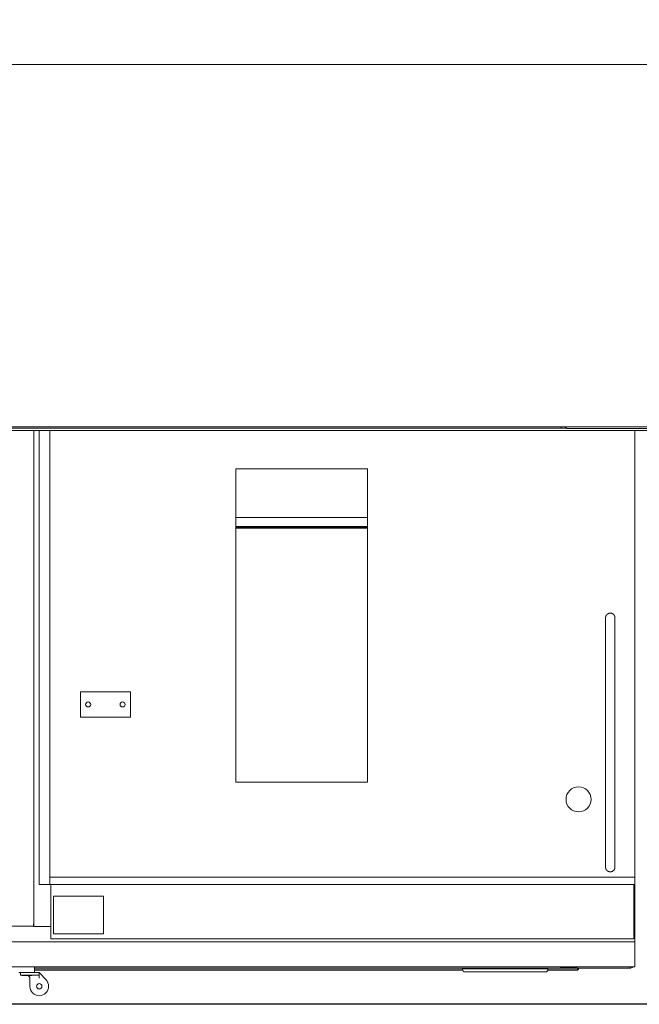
# Model space of a CAD drawing. Extents: x 0 to 59450, y 0 to 42050.
# Tile 106 of 256: x 26092 to 27082, y 6315 to 7886. Entities that reach past the tile are written whole.
import ezdxf

# ---------------------------------------------------------------- set-up
doc = ezdxf.new("R2010")
doc.units = 0
doc.header["$LTSCALE"] = 20
doc.header["$MEASUREMENT"] = 0
doc.layers.get('0').update_dxf_attribs({"linetype": 'CONTINUOUS'})
doc.layers.get('Defpoints').update_dxf_attribs({"linetype": 'CONTINUOUS'})
doc.dimstyles.new('DXF001', dxfattribs={"dimtxt": 3.1, "dimasz": 2, "dimexe": 2, "dimexo": 0.8, "dimgap": 0.09, "dimtad": 1, "dimdsep": 46, "dimtxsty": 'STANDARD', "dimcen": 0.09, "dimazin": 2, "dimtfac": 0.645161, "dimtdec": 4, "dimtmove": 0, "dimatfit": 3, "dimfxl": 1, "dimtvp": 0.66129, "dimtolj": 1, "dimtzin": 0, "dimarcsym": 0})

# ---------------------------------------------------------------- blocks, each defined once
blk = doc.blocks.new('_OPEN')
at = {"color": 0, "linetype": 'ByBlock', "lineweight": -2}
for p, q in [((-1, 0.166667), (0, 0)), ((0, 0), (-1, -0.166667)), ((0, 0), (-1, 0))]:
    blk.add_line(p, q, dxfattribs=at)
blk = doc.blocks.new('*D30')
at = {"color": 0, "linetype": 'Continuous', "lineweight": -2}
for p, q in [((29198.9, 9314.5), (23516.2, 9314.5)), ((23518.2, 9312.5), (23518.2, 6317)), ((29202.7, 6315), (23516.2, 6315))]:
    blk.add_line(p, q, dxfattribs=at)
at = {"layer": 'Defpoints', "color": 0, "linetype": 'Continuous'}
for p in [(29199.7, 9314.5), (23518.2, 6315), (29203.5, 6315)]:
    blk.add_point(p, dxfattribs=at)
at = {"color": 0, "linetype": 'Continuous', "lineweight": -2, "xscale": 2, "yscale": 2, "zscale": 2}
for p, rotation in [((23518.2, 9314.5), 90), ((23518.2, 6315), 270)]:
    blk.add_blockref('_OPEN', p, dxfattribs=dict(at, rotation=rotation))
at = {"color": 0, "linetype": 'Continuous', "lineweight": 13, "insert": (23468.1, 7988.7), "char_height": 100, "attachment_point": 5, "rotation": 90}
blk.add_mtext('\\A1;\\A1;3000', dxfattribs=at)

msp = doc.modelspace()

# ---------------------------------------------------------------- linework, layer by layer
at = {"color": 3, "linetype": 'Continuous', "lineweight": 13}
for p, q in [((38500.848, 7814.774), (23765.567, 7814.774)), ((25290.108, 7236.774), (28972.067, 7236.774)), ((26065.323, 7234.774), (26915.747, 7234.774)), ((26915.747, 7230.774), (26065.323, 7230.774)), ((26114.485, 6439.3), (26114.485, 7230.774)), ((26123.485, 6506.233), (26123.485, 7230.774)), ((26140.485, 7230.774), (26140.485, 6517.733)), ((26915.747, 7234.774), (26956.025, 7234.774)), ((26956.025, 7230.774), (26915.747, 7230.774)), ((26956.025, 7234.774), (26957.142, 7234.774)), ((26957.142, 7230.774), (26956.025, 7230.774)), ((26956.584, 7234.774), (26956.584, 7236.774)), ((26957.142, 7234.774), (26965.023, 7234.774)), ((26997.421, 7230.774), (26957.142, 7230.774)), ((26963.024, 7236.774), (26966.023, 7233.773)), ((26995.815, 7233.774), (26966.024, 7233.774)), ((27175.81, 7233.774), (26995.815, 7233.774)), ((27177.416, 7230.774), (26997.421, 7230.774)), ((27074.485, 6517.733), (27074.485, 7230.774)), ((26437.485, 7169.533), (26647.385, 7169.533)), ((26437.485, 6669.533), (26437.485, 7169.533)), ((26647.385, 7169.533), (26647.385, 6669.533)), ((26647.385, 7091.683), (26437.485, 7091.683)), ((26437.484, 7077.774), (26647.385, 7077.774)), ((26647.385, 7076.774), (26437.485, 7076.774)), ((26437.485, 7074.774), (26647.385, 7074.774)), ((27027.667, 6931.808), (27027.667, 6888.412)), ((27027.668, 6931.808), (27027.67, 6931.976)), ((27042.668, 6888.412), (27042.668, 6931.808)), ((27027.667, 6888.412), (27027.667, 6880.636)), ((27042.668, 6870.776), (27042.668, 6888.412)), ((27027.667, 6880.636), (27027.667, 6872.86)), ((27027.667, 6872.86), (27027.667, 6865.085)), ((27042.668, 6857.309), (27042.668, 6870.776)), ((27027.667, 6865.085), (27027.667, 6857.309)), ((27027.667, 6857.309), (27027.667, 6849.533)), ((27042.668, 6848.566), (27042.668, 6857.309)), ((27027.667, 6849.533), (27027.667, 6841.758)), ((27027.667, 6841.758), (27027.667, 6833.982)), ((27042.668, 6841.758), (27042.668, 6848.566)), ((27042.668, 6834.228), (27042.668, 6841.758)), ((27027.667, 6833.982), (27027.667, 6826.207)), ((27027.667, 6826.207), (27027.667, 6818.431)), ((27042.668, 6826.207), (27042.668, 6834.228)), ((27042.668, 6818.369), (27042.668, 6826.207)), ((26268.985, 6813.533), (26188.985, 6813.533)), ((26188.985, 6813.533), (26188.985, 6773.533)), ((26268.985, 6773.533), (26268.985, 6813.533)), ((27027.667, 6818.431), (27027.667, 6810.656)), ((27027.667, 6810.656), (27027.667, 6802.88)), ((27042.668, 6810.656), (27042.668, 6818.369)), ((27042.668, 6802.896), (27042.668, 6810.656)), ((27027.667, 6802.88), (27027.667, 6795.104)), ((27027.667, 6795.104), (27027.667, 6787.329)), ((27042.668, 6795.104), (27042.668, 6802.896)), ((27042.668, 6787.325), (27042.668, 6795.104)), ((26268.985, 6773.533), (26188.985, 6773.533)), ((27027.667, 6787.329), (27027.667, 6779.553)), ((27027.667, 6779.553), (27027.668, 6771.778)), ((27042.668, 6779.553), (27042.668, 6787.325)), ((27042.668, 6771.779), (27042.668, 6779.553)), ((27027.668, 6771.778), (27027.668, 6764.002)), ((27027.668, 6764.002), (27027.668, 6756.226)), ((27042.668, 6764.002), (27042.668, 6771.779)), ((27042.668, 6756.226), (27042.668, 6764.002)), ((27027.668, 6756.226), (27027.668, 6748.451)), ((27027.668, 6748.451), (27027.668, 6740.675)), ((27042.668, 6748.451), (27042.668, 6756.226)), ((27042.668, 6740.675), (27042.668, 6748.451)), ((27027.668, 6740.675), (27027.668, 6732.9)), ((27027.668, 6732.9), (27027.668, 6725.124)), ((27042.668, 6732.9), (27042.668, 6740.675)), ((27042.668, 6725.124), (27042.668, 6732.9)), ((27027.668, 6725.124), (27027.668, 6717.348)), ((27027.668, 6717.348), (27027.668, 6709.573)), ((27042.668, 6717.348), (27042.668, 6725.124)), ((27042.668, 6709.573), (27042.668, 6717.348)), ((27027.668, 6709.573), (27027.668, 6701.797)), ((27027.668, 6701.797), (27027.668, 6694.021)), ((27042.668, 6701.797), (27042.668, 6709.573)), ((27042.668, 6694.022), (27042.668, 6701.797)), ((27027.668, 6694.021), (27027.667, 6686.246)), ((27027.667, 6686.246), (27027.667, 6678.474)), ((27027.667, 6678.474), (27027.667, 6670.695)), ((27042.668, 6686.246), (27042.668, 6694.022)), ((27042.668, 6678.47), (27042.668, 6686.246)), ((27042.668, 6670.695), (27042.668, 6678.47)), ((26647.385, 6669.533), (26437.485, 6669.533)), ((27027.667, 6670.695), (27027.667, 6662.904)), ((27027.667, 6662.904), (27027.667, 6655.144)), ((27042.668, 6662.919), (27042.668, 6670.695)), ((27042.668, 6655.144), (27042.668, 6662.919)), ((27027.667, 6655.144), (27027.667, 6647.43)), ((27027.667, 6647.43), (27027.667, 6639.593)), ((27042.668, 6647.368), (27042.668, 6655.144)), ((27042.668, 6639.593), (27042.668, 6647.368)), ((27027.667, 6639.593), (27027.667, 6631.572)), ((27027.667, 6631.572), (27027.667, 6624.041)), ((27042.668, 6631.817), (27042.668, 6639.593)), ((27042.668, 6624.041), (27042.668, 6631.817)), ((27027.667, 6624.041), (27027.667, 6617.233)), ((27027.667, 6617.233), (27027.667, 6608.49)), ((27042.668, 6616.266), (27042.668, 6624.041)), ((27042.668, 6608.49), (27042.668, 6616.266)), ((27027.667, 6608.49), (27027.667, 6595.024)), ((27042.668, 6600.715), (27042.668, 6608.49)), ((27042.668, 6592.939), (27042.668, 6600.715)), ((27027.667, 6595.024), (27027.667, 6577.388)), ((27042.668, 6585.163), (27042.668, 6592.939)), ((27042.668, 6577.388), (27042.668, 6585.163)), ((27027.667, 6577.388), (27027.667, 6575.906)), ((27027.667, 6575.906), (27027.667, 6574.409)), ((27027.667, 6574.409), (27027.667, 6572.895)), ((27027.667, 6572.895), (27027.667, 6571.368)), ((27027.667, 6571.368), (27027.667, 6569.83)), ((27027.667, 6569.83), (27027.667, 6568.286)), ((27042.668, 6533.992), (27042.668, 6577.388)), ((27027.667, 6568.286), (27027.667, 6566.737)), ((27027.667, 6566.737), (27027.667, 6565.187)), ((27027.667, 6565.187), (27027.667, 6563.64)), ((27027.667, 6563.64), (27027.667, 6562.098)), ((27027.667, 6562.098), (27027.667, 6560.566)), ((27027.667, 6560.566), (27027.667, 6559.048)), ((27027.667, 6559.048), (27027.667, 6557.546)), ((27027.667, 6557.546), (27027.667, 6556.065)), ((27027.667, 6556.065), (27027.667, 6554.609)), ((27027.667, 6554.609), (27027.667, 6553.181)), ((27027.667, 6553.181), (27027.668, 6551.785)), ((27027.668, 6544.267), (27027.667, 6543.184)), ((27027.667, 6543.184), (27027.667, 6542.158)), ((27027.667, 6542.158), (27027.667, 6541.187)), ((27027.667, 6541.187), (27027.667, 6540.277)), ((27027.667, 6540.277), (27027.667, 6539.426)), ((27027.667, 6539.426), (27027.667, 6538.637)), ((27027.667, 6538.637), (27027.667, 6537.909)), ((27027.667, 6537.909), (27027.667, 6537.246)), ((27027.667, 6537.246), (27027.667, 6536.641)), ((27027.668, 6551.785), (27027.668, 6550.424)), ((27027.668, 6550.424), (27027.668, 6549.103)), ((27027.668, 6549.103), (27027.668, 6547.822)), ((27027.668, 6547.822), (27027.668, 6546.588)), ((27027.668, 6546.588), (27027.668, 6545.402)), ((27027.668, 6545.402), (27027.668, 6544.267)), ((27027.667, 6536.641), (27027.667, 6536.096)), ((27027.667, 6536.096), (27027.667, 6535.621)), ((27027.667, 6535.621), (27027.667, 6535.224)), ((27027.667, 6535.224), (27027.667, 6534.846)), ((27027.667, 6534.846), (27027.667, 6534.432)), ((27027.667, 6534.432), (27027.667, 6533.992)), ((27042.668, 6533.992), (27042.664, 6533.754)), ((26140.485, 6506.233), (26123.485, 6506.233)), ((26140.485, 6517.733), (26140.485, 6506.233)), ((26140.485, 6517.733), (27074.485, 6517.733)), ((26141.985, 6506.233), (26140.485, 6506.233)), ((26141.985, 6419.533), (26141.985, 6506.233)), ((27072.985, 6506.233), (26141.985, 6506.233)), ((27072.985, 6506.233), (27072.985, 6419.533)), ((27074.485, 6517.733), (27074.485, 6504.297)), ((27074.485, 6504.297), (27074.485, 6500.762)), ((27074.485, 6500.762), (27074.485, 6442.533)), ((26145.985, 6487.4), (26225.985, 6487.4)), ((26145.985, 6487.4), (26145.985, 6427.4)), ((26225.985, 6427.4), (26225.985, 6487.4)), ((26114.377, 6439.774), (26114.377, 6443.728)), ((26114.485, 6439.774), (26046.385, 6439.774)), ((26141.985, 6439.3), (26114.485, 6439.3)), ((26145.985, 6427.4), (26225.985, 6427.4)), ((27072.985, 6442.533), (27074.485, 6442.533)), ((27074.485, 6439.774), (27072.985, 6439.774)), ((27073.485, 6439.774), (27073.485, 6442.534)), ((27074.485, 6442.533), (27074.485, 6439.774)), ((27074.485, 6439.774), (27074.485, 6434.774)), ((27074.485, 6434.774), (27074.485, 6419.774)), ((27074.485, 6414.774), (26046.385, 6414.774)), ((27072.985, 6419.533), (26141.985, 6419.533)), ((27074.485, 6419.774), (27074.485, 6414.774)), ((27074.485, 6414.774), (27074.485, 6409.774)), ((27074.485, 6409.774), (27074.485, 6394.774)), ((27074.485, 6394.774), (27074.485, 6374.774)), ((27074.485, 6374.774), (26046.385, 6374.774)), ((26090.877, 6365.728), (26115.877, 6365.728)), ((26093.377, 6365.728), (26093.377, 6361.728)), ((26115.876, 6374.274), (26115.985, 6374.274)), ((26115.985, 6372.774), (26115.876, 6372.774)), ((26115.876, 6369.769), (26799.304, 6369.769)), ((26115.877, 6365.728), (26115.877, 6374.774)), ((26799.585, 6372.726), (26115.877, 6372.726)), ((26799.281, 6369.865), (26115.877, 6369.865)), ((26118.377, 6365.728), (26115.877, 6365.728)), ((26115.985, 6372.955), (26115.985, 6374.774)), ((26955.819, 6372.955), (26115.985, 6372.955)), ((26115.985, 6372.955), (26115.985, 6372.774)), ((26115.985, 6372.774), (26955.985, 6372.774)), ((26123.377, 6365.728), (26118.377, 6365.728)), ((26123.377, 6361.728), (26123.377, 6365.728)), ((26134.349, 6353.955), (26123.377, 6365.728)), ((26805.176, 6371.774), (26799.176, 6371.774)), ((26799.176, 6371.774), (26799.176, 6370.774)), ((26799.585, 6372.774), (26799.585, 6371.774)), ((26803.176, 6366.774), (26805.176, 6366.774)), ((26805.176, 6371.774), (26807.585, 6371.774)), ((26805.176, 6366.774), (26929.676, 6366.774)), ((26927.585, 6371.774), (26807.585, 6371.774)), ((26927.585, 6371.774), (26929.676, 6371.774)), ((26935.676, 6371.774), (26929.676, 6371.774)), ((26929.676, 6366.774), (26931.676, 6366.774)), ((26935.265, 6369.769), (26981.986, 6369.769)), ((26983.485, 6369.865), (26935.571, 6369.865)), ((26935.585, 6371.774), (26935.585, 6372.774)), ((26983.485, 6372.726), (26935.585, 6372.726)), ((26935.676, 6370.774), (26935.676, 6371.774)), ((26955.819, 6372.955), (26955.819, 6374.774)), ((26955.985, 6374.774), (26955.985, 6374.364)), ((26955.985, 6374.274), (26955.985, 6374.364)), ((26955.985, 6374.274), (26981.985, 6374.274)), ((26955.985, 6372.774), (26955.985, 6374.274)), ((26981.985, 6372.774), (26955.985, 6372.774)), ((26981.985, 6374.274), (26981.985, 6372.774)), ((26983.485, 6372.774), (26981.985, 6372.774)), ((26981.985, 6369.769), (26983.485, 6369.769)), ((26983.485, 6372.774), (26983.485, 6372.726)), ((26984.985, 6372.769), (26983.485, 6372.769)), ((26983.485, 6372.726), (26983.485, 6369.865)), ((26983.485, 6369.769), (26983.485, 6369.865)), ((26984.984, 6372.774), (27066.465, 6372.774)), ((27066.465, 6374.774), (27066.465, 6372.774)), ((27066.465, 6372.774), (27066.932, 6372.774)), ((26093.377, 6361.728), (26103.377, 6361.728)), ((26095.475, 6361.728), (26095.376, 6361.629)), ((26095.376, 6361.628), (26111.377, 6361.628)), ((26095.377, 6361.628), (26111.378, 6361.628)), ((26095.377, 6361.628), (26095.377, 6361.228)), ((26095.377, 6361.228), (26111.377, 6361.228)), ((26103.377, 6361.728), (26118.377, 6361.728)), ((26108.377, 6356.728), (26108.377, 6343.728)), ((26111.378, 6361.629), (26111.278, 6361.728)), ((26111.377, 6361.228), (26111.377, 6361.628)), ((26118.377, 6361.728), (26123.377, 6361.728)), ((26123.377, 6361.728), (26123.377, 6356.728))]:
    msp.add_line(p, q, dxfattribs=at)
for centre, radius in [((26201.485, 6793.533), 4), ((26256.485, 6793.533), 4), ((26984.485, 6642.133), 20), ((26123.377, 6343.728), 4.25)]:
    msp.add_circle(centre, radius, dxfattribs=at)
for centre, radius, start, end in [((27035.25, 6931.807), 7.582, 177.454657, 178.723856), ((27035.237, 6931.804), 7.569, 176.155594, 177.426834), ((27035.237, 6931.809), 7.569, 174.924604, 176.19582), ((27035.239, 6931.8), 7.571, 173.589092, 174.860044), ((27035.239, 6931.805), 7.571, 172.35446, 173.625661), ((27035.239, 6931.801), 7.571, 171.048933, 172.320504), ((27035.24, 6931.8), 7.573, 169.776221, 171.048113), ((27035.239, 6931.8), 7.572, 168.499375, 169.772033), ((27035.241, 6931.799), 7.574, 167.222918, 168.496276), ((27035.239, 6931.798), 7.572, 165.940275, 167.214852), ((27035.242, 6931.797), 7.576, 164.657726, 165.932979), ((27035.242, 6931.795), 7.576, 163.368804, 164.645275), ((27035.244, 6931.793), 7.579, 162.083861, 163.361773), ((27035.241, 6931.792), 7.576, 160.791185, 162.071305), ((27035.249, 6931.792), 7.583, 159.522922, 160.803224), ((27035.236, 6931.79), 7.572, 158.194951, 159.477649), ((27035.233, 6931.795), 7.568, 156.938001, 158.2204), ((27035.227, 6931.791), 7.563, 155.610965, 156.892031), ((27035.213, 6931.804), 7.545, 154.377127, 155.659205), ((27035.217, 6931.798), 7.551, 153.06715, 154.34671), ((27035.22, 6931.796), 7.555, 151.787739, 153.065745), ((27035.216, 6931.794), 7.552, 150.485271, 151.762528), ((27035.214, 6931.801), 7.547, 149.243152, 150.520071), ((27035.213, 6931.794), 7.55, 147.920233, 149.19608), ((27035.214, 6931.795), 7.55, 146.657617, 147.932976), ((27035.212, 6931.795), 7.549, 145.371625, 146.646506), ((27035.212, 6931.793), 7.55, 144.088649, 145.363383), ((27035.211, 6931.794), 7.548, 142.809493, 144.084049), ((27035.212, 6931.793), 7.549, 141.534089, 142.808702), ((27035.209, 6931.79), 7.549, 140.231824, 141.506659), ((27035.21, 6931.795), 7.547, 138.98905, 140.264202), ((27035.207, 6931.789), 7.549, 137.666296, 138.942063), ((27035.21, 6931.79), 7.55, 136.405203, 137.681487), ((27035.206, 6931.79), 7.548, 135.11034, 136.387535), ((27035.209, 6931.787), 7.551, 133.829393, 135.107421), ((27035.205, 6931.789), 7.547, 132.537747, 133.817256), ((27035.209, 6931.785), 7.553, 131.261311, 132.541502), ((27035.207, 6931.785), 7.552, 129.969489, 131.250765), ((27035.208, 6931.781), 7.555, 128.676656, 129.959816), ((27035.201, 6931.786), 7.547, 127.366997, 128.653451), ((27035.21, 6931.778), 7.558, 126.100437, 127.385114), ((27035.198, 6931.786), 7.546, 124.779475, 126.064446), ((27035.188, 6931.807), 7.522, 123.517867, 124.804729), ((27035.189, 6931.796), 7.532, 122.196909, 123.480787), ((27035.191, 6931.799), 7.531, 120.937537, 122.220015), ((27035.187, 6931.795), 7.532, 119.614255, 120.895681), ((27035.188, 6931.804), 7.525, 118.371839, 119.652673), ((27035.184, 6931.801), 7.525, 117.05967, 118.339275), ((27035.186, 6931.798), 7.529, 115.785278, 117.064284), ((27035.183, 6931.8), 7.525, 114.48807, 115.76632), ((27035.185, 6931.801), 7.526, 113.229264, 114.507175), ((27035.181, 6931.797), 7.528, 111.913901, 113.191377), ((27035.183, 6931.796), 7.529, 110.649299, 111.92665), ((27035.18, 6931.797), 7.527, 109.349123, 110.626424), ((27035.182, 6931.799), 7.526, 108.095357, 109.372772), ((27035.178, 6931.795), 7.529, 106.776229, 108.053966), ((27035.181, 6931.796), 7.529, 105.520993, 106.799077), ((27035.177, 6931.791), 7.532, 104.202013, 105.480793), ((27035.179, 6931.795), 7.529, 102.950185, 104.229527), ((27035.175, 6931.79), 7.533, 101.627625, 102.907996), ((27035.178, 6931.792), 7.531, 100.372428, 101.653579), ((27035.173, 6931.791), 7.532, 99.052315, 100.334899), ((27035.177, 6931.786), 7.537, 97.788363, 99.071792), ((27035.172, 6931.782), 7.541, 96.46749, 97.752283), ((27035.175, 6931.782), 7.541, 95.202211, 96.488406), ((27035.17, 6931.789), 7.534, 93.875348, 95.164688), ((27035.173, 6931.781), 7.542, 92.610343, 93.897844), ((27035.168, 6931.79), 7.533, 91.290493, 92.577451), ((27035.17, 6931.814), 7.509, 90.020419, 91.309299), ((27035.166, 6931.803), 7.519, 88.70515, 89.990723), ((27035.169, 6931.802), 7.521, 87.43996, 88.72361), ((27035.165, 6931.802), 7.521, 86.130893, 87.413553), ((27035.168, 6931.809), 7.513, 84.862491, 86.14458), ((27035.163, 6931.803), 7.52, 83.554125, 84.834721), ((27035.166, 6931.802), 7.52, 82.295162, 83.574959), ((27035.162, 6931.806), 7.517, 80.981746, 82.260647), ((27035.164, 6931.799), 7.524, 79.727883, 81.00631), ((27035.16, 6931.802), 7.522, 78.412878, 79.690679), ((27035.163, 6931.802), 7.521, 77.156713, 78.434226), ((27035.158, 6931.799), 7.525, 75.847025, 77.12431), ((27035.16, 6931.799), 7.525, 74.586177, 75.863416), ((27035.156, 6931.795), 7.53, 73.286516, 74.563889), ((27035.157, 6931.797), 7.527, 72.014523, 73.292091), ((27035.153, 6931.798), 7.528, 70.706966, 71.985066), ((27035.154, 6931.794), 7.531, 69.446395, 70.724881), ((27035.15, 6931.793), 7.534, 68.137713, 69.417008), ((27035.151, 6931.788), 7.538, 66.882518, 68.162517), ((27035.147, 6931.792), 7.536, 65.559399, 66.84079), ((27035.147, 6931.787), 7.54, 64.288808, 65.570707), ((27035.141, 6931.781), 7.548, 62.987623, 64.270452), ((27035.142, 6931.781), 7.548, 61.711429, 62.996049), ((27035.141, 6931.789), 7.541, 60.389785, 61.67764), ((27035.137, 6931.775), 7.556, 59.126449, 60.412243), ((27035.139, 6931.787), 7.544, 57.810003, 59.09603), ((27035.153, 6931.808), 7.519, 56.52267, 57.810505), ((27035.144, 6931.797), 7.533, 55.232927, 56.517468), ((27035.146, 6931.8), 7.529, 53.948865, 55.231796), ((27035.143, 6931.797), 7.533, 52.662061, 53.943629), ((27035.146, 6931.803), 7.527, 51.372658, 52.653359), ((27035.141, 6931.798), 7.534, 50.083475, 51.362638), ((27035.143, 6931.798), 7.532, 48.818359, 50.096655), ((27035.138, 6931.799), 7.535, 47.506037, 48.783243), ((27035.14, 6931.795), 7.537, 46.258483, 47.535065), ((27035.135, 6931.797), 7.539, 44.946183, 46.221995), ((27035.136, 6931.793), 7.541, 43.6961, 44.9715), ((27035.131, 6931.796), 7.542, 42.382568, 43.657581), ((27035.131, 6931.793), 7.544, 41.126518, 42.401356), ((27035.127, 6931.797), 7.545, 39.808395, 41.083217), ((27035.127, 6931.794), 7.547, 38.549926, 39.824822), ((27035.124, 6931.79), 7.552, 37.282188, 38.557468), ((27035.122, 6931.792), 7.552, 35.989464, 37.265019), ((27035.118, 6931.793), 7.554, 34.689769, 35.966001), ((27035.117, 6931.791), 7.556, 33.417811, 34.694637), ((27035.114, 6931.789), 7.56, 32.140693, 33.418767), ((27035.111, 6931.791), 7.562, 30.835216, 32.113735), ((27035.105, 6931.788), 7.569, 29.555969, 30.835375), ((27035.104, 6931.784), 7.571, 28.295733, 29.576765), ((27035.106, 6931.795), 7.565, 26.944986, 28.228909), ((27035.097, 6931.782), 7.578, 25.715396, 26.997748), ((27035.107, 6931.797), 7.563, 24.363574, 25.646917), ((27035.124, 6931.798), 7.546, 23.124797, 24.409646), ((27035.111, 6931.795), 7.56, 21.825413, 23.106674), ((27035.115, 6931.798), 7.555, 20.535999, 21.816734), ((27035.124, 6931.803), 7.544, 19.242437, 20.524226), ((27035.111, 6931.798), 7.559, 17.970097, 19.247998), ((27035.065, 6931.788), 7.606, 16.668807, 17.937784), ((27035.119, 6931.801), 7.55, 15.409475, 16.688624), ((27035.249, 6931.841), 7.415, 14.074208, 15.378357), ((27035.071, 6931.785), 7.601, 12.889309, 14.156257), ((27034.589, 6931.679), 8.094, 11.677068, 12.859765), ((27035.212, 6931.833), 7.453, 10.180838, 11.485664), ((27036.25, 6932.027), 6.397, 8.56451, 10.120467), ((27034.757, 6931.715), 7.92, 8.007364, 9.188172), ((27021.81, 6929.858), 20.999, 7.700377, 8.103272), ((27036.137, 6931.976), 6.52, 4.460589, 6.127372), ((27036.826, 6932.02), 5.83, 1.678633, 4.553466), ((27027.012, 6931.411), 15.662, 1.450532, 2.853485), ((27043.278, 6534.548), 15.621, 182.041089, 184.039755), ((27033.524, 6533.693), 5.832, 182.413239, 186.498323), ((27034.214, 6533.755), 6.525, 186.350529, 188.720934), ((27047.919, 6536.642), 20.524, 190.887673, 191.476455), ((27035.561, 6534.121), 7.911, 191.391455, 193.079611), ((27034.11, 6533.685), 6.4, 192.214206, 194.436038), ((27035.086, 6533.946), 7.411, 194.510685, 196.38853), ((27035.722, 6534.17), 8.084, 196.640516, 198.338603), ((27035.331, 6534.046), 7.673, 198.379974, 200.184454), ((27035.183, 6533.977), 7.511, 200.073505, 201.923488), ((27035.339, 6534.049), 7.683, 201.992406, 203.794523), ((27035.362, 6534.06), 7.708, 203.795135, 205.582007), ((27035.298, 6534.037), 7.64, 205.635558, 207.430299), ((27035.257, 6534.011), 7.592, 207.398796, 209.196198), ((27035.254, 6534.015), 7.591, 209.235891, 211.02667), ((27035.241, 6534.003), 7.574, 211.000749, 212.789067), ((27035.229, 6534.001), 7.562, 212.824362, 214.609724), ((27035.216, 6533.991), 7.546, 214.597533, 216.381437), ((27035.207, 6533.994), 7.541, 216.444333, 218.224695), ((27035.199, 6533.982), 7.528, 218.18787, 219.966545), ((27035.194, 6533.985), 7.525, 220.00911, 221.785004), ((27035.189, 6533.979), 7.518, 221.780395, 223.554929), ((27035.185, 6533.979), 7.514, 223.573451, 225.345857), ((27035.181, 6533.977), 7.511, 225.353201, 227.124634), ((27035.177, 6533.975), 7.506, 227.13873, 228.908882), ((27035.175, 6533.973), 7.504, 228.910736, 230.680425), ((27035.171, 6533.973), 7.501, 230.706643, 232.475959), ((27035.17, 6533.968), 7.496, 232.458266, 234.22767), ((27035.165, 6533.97), 7.495, 234.264914, 236.034879), ((27035.168, 6533.971), 7.497, 236.021366, 237.791975), ((27035.163, 6533.968), 7.493, 237.810978, 239.583058), ((27035.164, 6533.966), 7.491, 239.573894, 241.347108), ((27035.159, 6533.969), 7.492, 241.388196, 243.163691), ((27035.164, 6533.971), 7.496, 243.141628, 244.918674), ((27035.156, 6533.971), 7.492, 244.967516, 246.747597), ((27035.165, 6533.975), 7.499, 246.700906, 248.482698), ((27035.161, 6533.976), 7.499, 248.508319, 250.293483), ((27035.164, 6533.989), 7.512, 250.308, 252.095185), ((27035.164, 6533.989), 7.512, 252.096631, 253.888024), ((27035.168, 6534.006), 7.53, 253.893483, 255.685881), ((27035.17, 6534.023), 7.546, 255.700906, 257.496138), ((27035.176, 6534.033), 7.558, 257.473578, 259.271681), ((27035.17, 6534.043), 7.566, 259.331383, 261.13487), ((27035.18, 6534.081), 7.605, 261.097445, 262.899767), ((27035.172, 6534.045), 7.569, 262.93107, 264.751626), ((27035.174, 6533.999), 7.523, 264.700666, 266.534772), ((27035.169, 6534.017), 7.541, 266.582912, 268.408986), ((27035.171, 6534.02), 7.544, 268.39626, 270.218583), ((27035.165, 6534.013), 7.537, 270.262353, 272.082761), ((27035.168, 6534.005), 7.528, 272.064144, 273.883318), ((27035.163, 6534.009), 7.533, 273.919029, 275.735751), ((27035.163, 6534.006), 7.53, 275.73471, 277.550288), ((27035.159, 6534.006), 7.531, 277.579478, 279.394155), ((27035.164, 6534.003), 7.526, 279.365433, 281.17975), ((27035.158, 6534.002), 7.527, 281.227929, 283.042181), ((27035.163, 6533.999), 7.523, 283.006354, 284.821205), ((27035.155, 6533.994), 7.52, 284.888571, 286.705113), ((27035.16, 6534.001), 7.525, 286.653236, 288.470206), ((27035.151, 6534), 7.527, 288.535074, 290.35298), ((27035.16, 6533.993), 7.518, 290.307402, 292.129063), ((27035.16, 6533.973), 7.499, 292.190065, 294.018478), ((27035.153, 6534.006), 7.532, 293.964561, 295.789264), ((27035.135, 6534.027), 7.559, 295.846095, 297.667826), ((27035.109, 6534.074), 7.613, 297.672654, 299.483651), ((27035.071, 6534.13), 7.68, 299.527309, 301.321651), ((27035.091, 6534.106), 7.65, 301.287389, 303.083106), ((27035.098, 6534.08), 7.624, 303.147097, 304.939397), ((27035.12, 6534.059), 7.594, 304.892812, 306.682401), ((27035.118, 6534.042), 7.581, 306.76709, 308.553379), ((27035.139, 6534.026), 7.555, 308.50474, 310.289864), ((27035.136, 6534.019), 7.552, 310.343851, 312.124453), ((27035.148, 6534.01), 7.537, 312.101327, 313.879566), ((27035.147, 6534), 7.53, 313.939061, 315.713482), ((27035.158, 6533.998), 7.522, 315.663896, 317.436184), ((27035.152, 6533.992), 7.522, 317.502618, 319.271287), ((27035.157, 6533.992), 7.518, 319.244681, 321.011254), ((27035.154, 6533.989), 7.519, 321.049959, 322.813573), ((27035.157, 6533.989), 7.516, 322.794596, 324.556451), ((27035.153, 6533.984), 7.517, 324.603999, 326.363615), ((27035.156, 6533.987), 7.516, 326.333394, 328.091673), ((27035.149, 6533.981), 7.519, 328.162061, 329.91895), ((27035.15, 6533.986), 7.52, 329.876613, 331.632675), ((27035.144, 6533.985), 7.525, 331.668069, 333.423635), ((27035.145, 6533.986), 7.525, 333.413239, 335.168512), ((27035.142, 6533.982), 7.526, 335.202562, 336.958232), ((27035.138, 6533.985), 7.53, 336.947192, 338.703084), ((27035.132, 6533.983), 7.535, 338.733701, 340.490849), ((27035.128, 6533.988), 7.541, 340.466869, 342.224668), ((27035.125, 6533.984), 7.543, 342.257427, 344.017168), ((27035.118, 6533.988), 7.55, 344.005263, 345.766051), ((27035.112, 6533.986), 7.555, 345.793004, 347.556672), ((27035.101, 6533.992), 7.568, 347.532989, 349.297482), ((27035.086, 6533.986), 7.581, 349.360313, 351.12653), ((27035.079, 6533.992), 7.589, 351.092669, 352.861549), ((27035.092, 6533.987), 7.576, 352.883813, 354.661886), ((27035.038, 6533.995), 7.63, 354.64096, 356.412616), ((27034.908, 6533.996), 7.76, 356.462897, 358.211101), ((26803.176, 6370.774), 4, 180, 270), ((26931.676, 6370.774), 4, 270, 360), ((26981.985, 6372.769), 3, 300.00405, 360), ((27066.932, 6378.274), 5.5, 270, 320.4788), ((26103.377, 6356.728), 5, 0, 69.90685), ((26123.377, 6343.728), 15, 0, 42.985886), ((26123.377, 6343.728), 15, 180, 360)]:
    msp.add_arc(centre, radius, start, end, dxfattribs=at)

# ---------------------------------------------------------------- dimensions: what is measured, and where the dimension line sits
at = {"linetype": 'Continuous', "lineweight": 13}
dim = msp.add_linear_dim(base=(23518.199, 6315.036), p1=(29199.739, 9314.536), p2=(29203.486, 6315.036), angle=90, text='\\A1;3000', dimstyle='DXF001', override={"dimtxt": 100, "dimasz": 2, "dimblk1": 'OPEN', "dimblk2": 'OPEN', "dimsah": 1}, dxfattribs=at)
dim.commit()
dim.dimension.update_dxf_attribs({"geometry": '*D30', "text_midpoint": (23518.199, 7988.686), "dimtype": 160})

doc.saveas('drawing.dxf')
